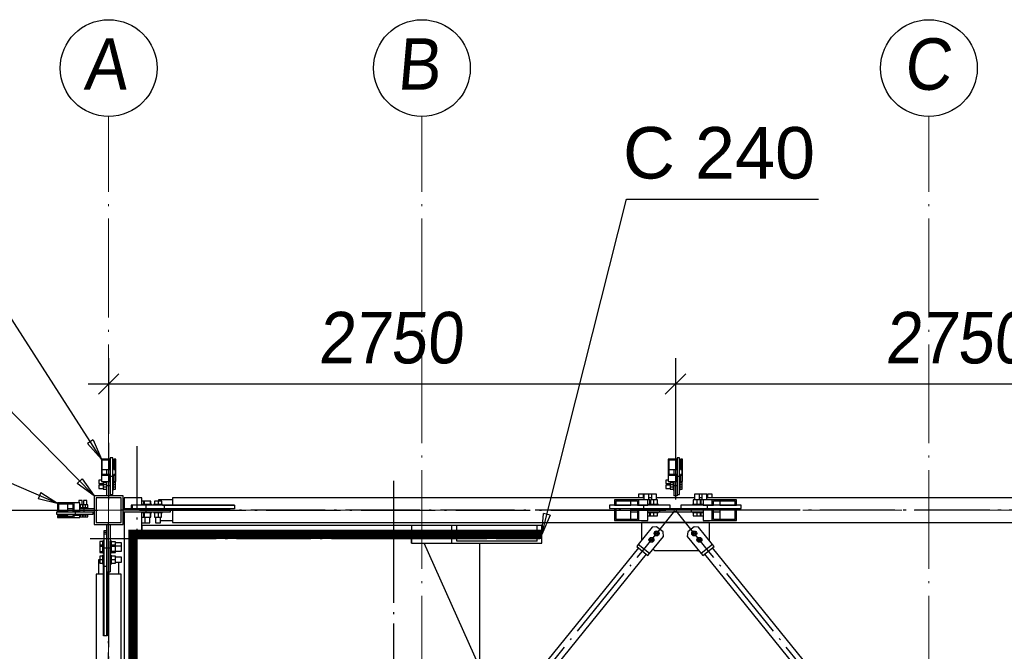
# Paper-space layout 'A0 Advance Steel' of a CAD drawing. Header units: millimetres. Extents: x 228 to 822, y 214 to 634.
# Tile 31 of 76: x 435 to 482, y 447 to 477. Entities that reach past the tile are written whole.
import ezdxf

# ---------------------------------------------------------------- set-up
doc = ezdxf.new("R2010")
doc.units = ezdxf.units.MM
doc.linetypes.add('1 1', pattern=[2, 1, -1])
doc.linetypes.add('ACAD_ISO04W100', pattern=[30, 24, -3, 0, -3])
doc.layers.get('0').update_dxf_attribs({"linetype": 'CONTINUOUS'})
for name, color, linetype in [('AS_Belki', 145, 'CONTINUOUS'), ('AS_Blachy', 30, 'CONTINUOUS'), ('AS_DIM_ON', 7, 'CONTINUOUS'), ('AS_Kraty', 9, 'CONTINUOUS'), ('AS_Schody', 253, 'CONTINUOUS'), ('AS_Sruby', 9, 'CONTINUOUS')]:
    doc.layers.add(name, color=color, linetype=linetype)
doc.styles.add('Arial', font='arial.ttf')
doc.styles.add('ARIAL_1', font='arial.ttf', dxfattribs={"width": 0.9, "oblique": 5})

# ---------------------------------------------------------------- blocks, each defined once
blk = doc.blocks.new('324ewdsczxzxcz')
at = {"linetype": 'ACAD_ISO04W100', "lineweight": 5, "ltscale": 0.2}
for p, q in [((303.229, 244.968, -5394.472), (303.229, 340.131, -5394.472)), ((318.429, 244.968), (318.429, 340.131)), ((343.029, 244.968), (343.029, 340.131)), ((378.311, 321.018, -2695.986), (283.147, 321.018, -2695.986))]:
    blk.add_line(p, q, dxfattribs=at)
for centre in [(303.229, 342.478, -5394.472), (318.429, 342.478), (343.029, 342.478)]:
    blk.add_circle(centre, 2.347)
at = {"char_height": 2.5, "attachment_point": 1, "style": 'ARIAL_1'}
for s, insert in [('A', (302.007, 343.922, -5394.472)), ('B', (317.207, 343.922)), ('C', (341.807, 343.922))]:
    blk.add_mtext_dynamic_manual_height_columns(s, width=4.31573, gutter_width=12.5, heights=[0], dxfattribs=dict(at, insert=insert))

psp = doc.layouts.new('A0 Advance Steel')

# ---------------------------------------------------------------- linework, layer by layer
at = {"color": 0, "linetype": 'ByBlock', "lineweight": -2}
for p, q in [((438.221, 457.072), (437.94, 456.892)), ((438.621, 456.14), (437.94, 456.892)), ((438.221, 457.072), (438.621, 456.14)), ((437.688, 455.189), (437.451, 454.955)), ((438.271, 454.359), (437.451, 454.955)), ((437.688, 455.189), (438.271, 454.359)), ((435.684, 454.519), (435.551, 454.213)), ((435.684, 454.519), (436.535, 453.969)), ((436.535, 453.969), (435.551, 454.213)), ((459.991, 452.484), (460.075, 453.495)), ((460.398, 453.413), (459.991, 452.484)), ((460.398, 453.413), (460.075, 453.495))]:
    psp.add_line(p, q, dxfattribs=at)
at = {"color": 7}
for points in [[(438.621, 456.14), (430.163, 469.311), (415.216, 469.311)], [(459.991, 452.484), (464.101, 468.757), (473.42, 468.757)], [(438.271, 454.359), (428.532, 464.25), (409.7, 464.25)], [(436.535, 453.969), (424.701, 459.081), (409.754, 459.081)]]:
    psp.add_lwpolyline(points, dxfattribs=at)
at = {"linetype": '1 1', "transparency": 33554559, "const_width": 0.45, "elevation": 11509.71}
psp.add_lwpolyline([(459.991, 452.484), (440.154, 452.484), (440.154, 399.833), (477.328, 399.833)], dxfattribs=at)
at = {"elevation": -22636.766}
psp.add_lwpolyline([(476.01, 406.008), (446.684, 406.008), (446.684, 446.059), (456.971, 446.059), (454.281, 452.059)], dxfattribs=at)
at = {"layer": 'AS_Belki', "linetype": 'Continuous', "ltscale": 0.15}
for p, q in [((439.041, 456.14), (438.621, 456.14)), ((438.621, 456.14), (438.621, 455.346)), ((439.041, 456.095), (438.661, 456.095)), ((438.661, 455.391), (438.661, 456.095)), ((439.041, 456.095), (439.041, 456.14)), ((439.041, 455.635), (439.041, 456.095)), ((439.321, 456.14), (439.221, 456.14)), ((439.221, 456.14), (439.221, 456.095)), ((439.281, 456.095), (439.221, 456.095)), ((439.221, 456.095), (439.221, 455.635)), ((439.281, 456.095), (439.281, 455.391)), ((439.321, 455.346), (439.321, 456.14)), ((466.541, 456.14), (466.121, 456.14)), ((466.121, 456.14), (466.121, 455.346)), ((466.541, 456.095), (466.161, 456.095)), ((466.161, 455.391), (466.161, 456.095)), ((466.541, 456.095), (466.541, 456.14)), ((466.541, 455.635), (466.541, 456.095)), ((466.821, 456.14), (466.721, 456.14)), ((466.721, 456.14), (466.721, 456.095)), ((466.781, 456.095), (466.721, 456.095)), ((466.721, 456.095), (466.721, 455.635)), ((466.781, 456.095), (466.781, 455.391)), ((466.821, 455.346), (466.821, 456.14)), ((439.041, 455.346), (438.621, 455.346)), ((438.621, 455.346), (438.621, 455.054)), ((438.661, 455.635), (439.041, 455.635)), ((439.041, 455.391), (438.661, 455.391)), ((439.041, 455.346), (439.041, 455.391)), ((439.041, 455.054), (439.041, 455.346)), ((439.221, 455.635), (439.281, 455.635)), ((439.281, 455.391), (439.221, 455.391)), ((439.221, 455.391), (439.221, 455.346)), ((439.321, 455.346), (439.221, 455.346)), ((439.221, 455.346), (439.221, 455.054)), ((439.321, 455.054), (439.321, 455.346)), ((466.541, 455.346), (466.121, 455.346)), ((466.121, 455.346), (466.121, 455.054)), ((466.161, 455.635), (466.541, 455.635)), ((466.541, 455.391), (466.161, 455.391)), ((466.541, 455.346), (466.541, 455.391)), ((466.541, 455.054), (466.541, 455.346)), ((466.721, 455.635), (466.781, 455.635)), ((466.781, 455.391), (466.721, 455.391)), ((466.721, 455.391), (466.721, 455.346)), ((466.821, 455.346), (466.721, 455.346)), ((466.721, 455.346), (466.721, 455.054)), ((466.821, 455.054), (466.821, 455.346)), ((438.621, 455.054), (439.041, 455.054)), ((439.221, 455.054), (439.321, 455.054)), ((466.121, 455.054), (466.541, 455.054)), ((466.721, 455.054), (466.821, 455.054)), ((439.671, 454.359), (438.271, 454.359)), ((438.271, 454.359), (438.271, 452.959)), ((439.671, 452.959), (439.671, 454.359)), ((437.285, 454.009), (436.49, 454.009)), ((436.49, 454.009), (436.49, 453.589)), ((436.535, 453.969), (437.239, 453.969)), ((436.535, 453.969), (436.535, 453.589)), ((436.995, 453.589), (436.995, 453.969)), ((437.239, 453.969), (437.239, 453.589)), ((437.576, 454.009), (437.285, 454.009)), ((437.285, 454.009), (437.285, 453.589)), ((437.576, 453.589), (437.576, 454.009)), ((439.571, 454.259), (438.371, 454.259)), ((438.371, 454.259), (438.371, 453.059)), ((439.571, 453.059), (439.571, 454.259)), ((442.071, 454.159), (441.385, 454.159)), ((441.385, 454.159), (441.385, 454.089)), ((441.591, 453.909), (442.071, 453.909)), ((464.945, 454.259), (442.071, 454.259)), ((442.071, 454.259), (442.071, 453.909)), ((442.071, 453.909), (445.071, 453.909)), ((442.964, 453.909), (442.964, 453.899)), ((445.071, 453.909), (445.071, 453.899)), ((464.686, 454.159), (463.515, 454.159)), ((463.515, 454.159), (463.515, 453.909)), ((463.515, 453.909), (463.573, 453.909)), ((463.573, 454.109), (464.628, 454.109)), ((463.573, 454.109), (463.573, 453.909)), ((463.573, 453.909), (464.315, 453.909)), ((464.315, 453.909), (464.315, 454.109)), ((464.628, 454.109), (464.628, 453.909)), ((464.628, 453.909), (464.686, 453.909)), ((465.126, 454.159), (464.686, 454.159)), ((464.686, 454.159), (464.686, 453.909)), ((464.686, 453.909), (465.126, 453.909)), ((465.126, 453.909), (465.126, 454.159)), ((465.31, 454.259), (465.182, 454.259)), ((467.395, 454.259), (465.547, 454.259)), ((467.76, 454.259), (467.633, 454.259)), ((468.257, 454.159), (467.817, 454.159)), ((467.817, 454.159), (467.817, 453.909)), ((467.817, 453.909), (468.257, 453.909)), ((490.871, 454.259), (467.998, 454.259)), ((469.429, 454.159), (468.257, 454.159)), ((468.257, 453.909), (468.257, 454.159)), ((468.257, 453.909), (468.316, 453.909)), ((468.316, 454.109), (469.37, 454.109)), ((468.316, 453.909), (468.316, 454.109)), ((468.628, 454.109), (468.628, 453.909)), ((468.628, 453.909), (469.37, 453.909)), ((469.37, 453.909), (469.37, 454.109)), ((469.37, 453.909), (469.429, 453.909)), ((469.429, 453.909), (469.429, 454.159)), ((436.49, 453.589), (436.535, 453.589)), ((436.535, 453.409), (436.49, 453.409)), ((436.49, 453.409), (436.49, 453.309)), ((436.535, 453.589), (436.995, 453.589)), ((436.995, 453.409), (436.535, 453.409)), ((436.535, 453.409), (436.535, 453.349)), ((436.995, 453.349), (436.995, 453.409)), ((437.239, 453.589), (437.285, 453.589)), ((437.285, 453.409), (437.239, 453.409)), ((437.239, 453.409), (437.239, 453.349)), ((437.285, 453.589), (437.576, 453.589)), ((437.576, 453.409), (437.285, 453.409)), ((437.285, 453.409), (437.285, 453.309)), ((437.576, 453.309), (437.576, 453.409)), ((442.071, 453.729), (441.971, 453.729)), ((445.071, 453.729), (442.071, 453.729)), ((442.071, 453.729), (442.071, 453.059)), ((442.964, 453.739), (442.964, 453.729)), ((445.071, 453.739), (445.071, 453.729)), ((463.573, 453.729), (463.515, 453.729)), ((463.515, 453.729), (463.515, 453.159)), ((464.315, 453.729), (463.573, 453.729)), ((463.573, 453.729), (463.573, 453.209)), ((464.315, 453.209), (464.315, 453.729)), ((464.686, 453.729), (464.628, 453.729)), ((464.628, 453.729), (464.628, 453.209)), ((465.126, 453.729), (464.686, 453.729)), ((464.686, 453.729), (464.686, 453.159)), ((465.126, 453.159), (465.126, 453.729)), ((468.257, 453.729), (467.817, 453.729)), ((467.817, 453.729), (467.817, 453.159)), ((468.316, 453.729), (468.257, 453.729)), ((468.257, 453.159), (468.257, 453.729)), ((468.316, 453.209), (468.316, 453.729)), ((469.37, 453.729), (468.628, 453.729)), ((468.628, 453.729), (468.628, 453.209)), ((469.429, 453.729), (469.37, 453.729)), ((469.37, 453.209), (469.37, 453.729)), ((469.429, 453.159), (469.429, 453.729)), ((436.49, 453.309), (437.285, 453.309)), ((437.239, 453.349), (436.535, 453.349)), ((437.285, 453.309), (437.576, 453.309)), ((438.271, 452.959), (439.671, 452.959)), ((438.371, 453.059), (439.571, 453.059)), ((441.491, 453.159), (442.071, 453.159)), ((442.071, 453.059), (490.871, 453.059)), ((463.515, 453.159), (464.686, 453.159)), ((464.628, 453.209), (463.573, 453.209)), ((464.686, 453.159), (465.126, 453.159)), ((467.817, 453.159), (468.257, 453.159)), ((468.257, 453.159), (469.429, 453.159)), ((469.37, 453.209), (468.316, 453.209)), ((464.673, 451.834), (456.971, 442.317)), ((456.971, 441.522), (465.061, 451.52)), ((467.881, 451.52), (476.815, 440.479)), ((477.204, 440.793), (468.269, 451.834)), ((438.541, 451.246), (438.471, 451.246)), ((438.471, 451.246), (438.471, 450.559)), ((438.721, 450.559), (438.721, 451.039)), ((439.471, 450.559), (439.471, 451.139)), ((438.721, 450.559), (438.371, 450.559)), ((438.371, 450.559), (438.371, 401.759)), ((438.721, 447.559), (438.721, 450.559)), ((438.901, 450.659), (438.901, 450.559)), ((439.571, 450.559), (438.901, 450.559)), ((438.901, 450.559), (438.901, 447.559)), ((439.571, 427.685), (439.571, 450.559)), ((438.731, 449.666), (438.721, 449.666)), ((438.901, 449.666), (438.891, 449.666)), ((438.731, 447.559), (438.721, 447.559)), ((438.901, 447.559), (438.891, 447.559))]:
    psp.add_line(p, q, dxfattribs=at)
at = {"layer": 'AS_Belki', "color": 10, "linetype": 'ACAD_ISO04W100', "ltscale": 0.15}
for points in [[(438.971, 456.925), (438.971, 455.743), (438.971, 455.362), (438.971, 454.18)], [(466.471, 456.925), (466.471, 455.743), (466.471, 455.362), (466.471, 454.18)], [(435.705, 453.659), (436.887, 453.659), (437.268, 453.659), (438.451, 453.659)], [(438.971, 453.659), (438.971, 453.659), (438.971, 453.659), (438.971, 453.659)], [(493.371, 453.659), (490.871, 453.659), (442.071, 453.659), (439.571, 453.659)], [(440.476, 453.659), (442.02, 453.659), (464.37, 453.659), (465.915, 453.659)], [(454.36, 438.692), (455.932, 440.636), (464.867, 451.677), (466.44, 453.62)], [(462.798, 453.659), (464.101, 453.659), (464.699, 453.659), (466.002, 453.659)], [(478.582, 438.692), (477.01, 440.636), (468.075, 451.677), (466.502, 453.62)], [(470.147, 453.659), (468.843, 453.659), (468.244, 453.659), (466.94, 453.659)], [(492.466, 453.659), (490.922, 453.659), (468.572, 453.659), (467.027, 453.659)], [(438.971, 399.259), (438.971, 401.759), (438.971, 450.559), (438.971, 453.059)], [(438.971, 452.154), (438.971, 450.61), (438.971, 428.26), (438.971, 426.715)]]:
    psp.add_lwpolyline(points, dxfattribs=at)
at = {"layer": 'AS_Blachy', "linetype": 'Continuous', "ltscale": 0.15}
for p, q in [((439.051, 455.839), (439.041, 455.839)), ((439.171, 456.197), (439.051, 456.197)), ((439.051, 456.197), (439.051, 455.289)), ((439.171, 455.289), (439.171, 456.197)), ((466.551, 455.839), (466.541, 455.839)), ((466.671, 456.197), (466.551, 456.197)), ((466.551, 456.197), (466.551, 455.289)), ((466.671, 455.289), (466.671, 456.197)), ((438.891, 455.391), (438.891, 455.635)), ((439.171, 455.289), (439.051, 455.289)), ((439.051, 455.289), (439.051, 454.91)), ((439.171, 455.005), (439.171, 455.289)), ((466.391, 455.635), (466.391, 455.391)), ((466.671, 455.289), (466.551, 455.289)), ((466.551, 455.289), (466.551, 454.91)), ((466.671, 455.005), (466.671, 455.289)), ((438.891, 454.85), (438.891, 455.054)), ((438.891, 454.85), (439.051, 454.85)), ((438.891, 454.359), (438.891, 454.85)), ((439.051, 454.91), (439.051, 454.85)), ((439.051, 454.85), (439.051, 454.359)), ((439.171, 454.418), (439.171, 455.005)), ((466.391, 455.054), (466.391, 454.85)), ((466.391, 454.85), (466.551, 454.85)), ((466.391, 454.85), (466.391, 454.359)), ((466.551, 454.91), (466.551, 454.85)), ((466.551, 454.85), (466.551, 454.359)), ((466.671, 454.418), (466.671, 455.005)), ((439.051, 454.418), (439.171, 454.418)), ((466.551, 454.359), (466.391, 454.359)), ((466.551, 454.418), (466.671, 454.418)), ((440.122, 453.899), (440.061, 453.899)), ((440.061, 453.899), (440.061, 453.739)), ((440.662, 453.899), (440.122, 453.899)), ((440.122, 453.739), (440.122, 453.899)), ((440.801, 453.899), (440.798, 453.899)), ((440.798, 453.739), (440.798, 453.899)), ((441.686, 453.899), (441.027, 453.899)), ((445.071, 453.899), (441.686, 453.899)), ((441.686, 453.739), (441.686, 453.899)), ((445.071, 453.899), (445.071, 453.739)), ((464.921, 453.899), (463.28, 453.899)), ((463.28, 453.899), (463.28, 453.739)), ((466.208, 453.899), (464.921, 453.899)), ((464.921, 453.899), (464.921, 453.739)), ((466.208, 453.739), (466.208, 453.899)), ((468.023, 453.899), (466.734, 453.899)), ((466.734, 453.899), (466.734, 453.739)), ((469.663, 453.899), (468.023, 453.899)), ((468.023, 453.739), (468.023, 453.899)), ((469.663, 453.739), (469.663, 453.899)), ((436.433, 453.579), (437.341, 453.579)), ((436.433, 453.579), (436.433, 453.459)), ((436.433, 453.459), (437.341, 453.459)), ((436.791, 453.589), (436.791, 453.579)), ((436.995, 453.739), (437.239, 453.739)), ((437.341, 453.579), (437.72, 453.579)), ((437.341, 453.579), (437.341, 453.459)), ((437.341, 453.459), (438.212, 453.459)), ((437.576, 453.739), (437.78, 453.739)), ((437.72, 453.579), (437.78, 453.579)), ((437.78, 453.739), (438.271, 453.739)), ((437.78, 453.579), (437.78, 453.739)), ((437.78, 453.579), (437.862, 453.579)), ((437.862, 453.579), (438.271, 453.579)), ((438.212, 453.459), (438.212, 453.579)), ((439.671, 453.739), (440.122, 453.739)), ((439.671, 453.579), (440.671, 453.579)), ((440.122, 453.739), (440.798, 453.739)), ((440.798, 453.739), (441.971, 453.739)), ((440.798, 453.579), (440.798, 453.739)), ((440.825, 453.579), (441.971, 453.579)), ((441.971, 453.739), (445.071, 453.739)), ((441.971, 453.579), (441.971, 453.739)), ((463.28, 453.739), (464.921, 453.739)), ((463.771, 453.739), (463.771, 453.729)), ((464.315, 453.579), (464.628, 453.579)), ((464.921, 453.739), (465.094, 453.739)), ((465.094, 453.739), (465.348, 453.739)), ((465.126, 453.579), (465.459, 453.579)), ((465.348, 453.739), (465.707, 453.739)), ((465.459, 453.579), (465.707, 453.579)), ((465.707, 453.739), (467.236, 453.739)), ((465.707, 453.579), (465.707, 453.739)), ((465.707, 453.579), (467.236, 453.579)), ((467.236, 453.739), (467.595, 453.739)), ((467.236, 453.739), (467.236, 453.579)), ((467.236, 453.579), (467.817, 453.579)), ((467.595, 453.739), (468.023, 453.739)), ((468.023, 453.739), (469.663, 453.739)), ((468.316, 453.579), (468.628, 453.579)), ((469.171, 453.729), (469.171, 453.739)), ((438.891, 451.832), (438.891, 452.959)), ((439.051, 452.959), (439.051, 450.659)), ((468.121, 453.058), (464.821, 453.058)), ((464.821, 453.058), (464.821, 452.208)), ((468.121, 452.208), (468.121, 453.058)), ((438.891, 452.659), (438.731, 452.659)), ((438.731, 452.659), (438.731, 452.569)), ((438.891, 452.569), (438.731, 452.569)), ((438.731, 452.569), (438.731, 452.508)), ((438.731, 452.508), (438.891, 452.508)), ((438.731, 452.508), (438.731, 451.97)), ((465.35, 452.83), (464.67, 451.99)), ((465.561, 452.852), (465.35, 452.83)), ((465.872, 452.601), (465.561, 452.852)), ((465.894, 452.39), (465.872, 452.601)), ((467.07, 452.601), (467.048, 452.39)), ((467.381, 452.852), (467.07, 452.601)), ((467.592, 452.83), (467.381, 452.852)), ((468.272, 451.99), (467.592, 452.83)), ((438.731, 451.969), (438.731, 451.832)), ((464.67, 451.99), (464.595, 451.897)), ((465.214, 451.55), (464.67, 451.99)), ((464.821, 452.208), (464.836, 452.196)), ((465.214, 451.55), (465.894, 452.39)), ((467.048, 452.39), (467.728, 451.55)), ((468.272, 451.99), (467.728, 451.55)), ((468.107, 452.194), (468.121, 452.208)), ((468.347, 451.897), (468.272, 451.99)), ((438.731, 451.832), (438.891, 451.832)), ((438.731, 451.604), (438.731, 450.944)), ((438.891, 450.944), (438.891, 451.832)), ((438.891, 451.832), (439.051, 451.832)), ((464.595, 451.897), (465.139, 451.457)), ((465.139, 451.457), (465.214, 451.55)), ((465.391, 451.769), (465.471, 451.708)), ((465.471, 451.708), (467.571, 451.708)), ((467.571, 451.708), (467.588, 451.723)), ((467.728, 451.55), (467.803, 451.457)), ((467.803, 451.457), (468.347, 451.897)), ((438.731, 450.944), (438.731, 447.559)), ((438.731, 450.944), (438.891, 450.944)), ((438.891, 450.659), (438.891, 450.944)), ((438.891, 447.559), (438.891, 450.659)), ((438.891, 450.659), (439.051, 450.659)), ((438.891, 447.559), (438.731, 447.559))]:
    psp.add_line(p, q, dxfattribs=at)
at = {"layer": 'AS_DIM_ON', "color": 8}
for p, q in [((438.971, 461.034), (438.971, 457.362)), ((466.471, 461.034), (466.471, 455.659)), ((437.971, 459.784), (466.471, 459.784)), ((466.471, 459.784), (494.971, 459.784)), ((423.971, 453.659), (436.971, 453.659))]:
    psp.add_line(p, q, dxfattribs=at)
at = {"layer": 'AS_DIM_ON', "color": 8, "linetype": 'ByBlock', "lineweight": -2}
for p, q in [((439.471, 460.284), (438.471, 459.284)), ((465.971, 459.284), (466.971, 460.284)), ((466.971, 460.284), (465.971, 459.284))]:
    psp.add_line(p, q, dxfattribs=at)
at = {"layer": 'AS_Kraty', "linetype": 'Continuous', "ltscale": 0.15}
for p, q in [((453.663, 452.459), (440.171, 452.459)), ((440.171, 452.459), (440.171, 439.959)), ((453.663, 452.44), (453.663, 452.459)), ((453.663, 452.059), (453.663, 452.44)), ((453.663, 452.059), (454.281, 452.059)), ((456.971, 452.059), (456.971, 440.059))]:
    psp.add_line(p, q, dxfattribs=at)
at = {"layer": 'AS_Schody', "linetype": 'Continuous', "ltscale": 0.15}
for p, q in [((440.579, 454.259), (439.729, 454.259)), ((439.729, 454.259), (439.729, 453.739)), ((440.579, 453.899), (440.579, 454.259)), ((439.729, 453.579), (439.729, 439.959)), ((440.579, 452.459), (440.579, 453.579)), ((453.663, 452.909), (440.581, 452.909)), ((440.581, 452.909), (440.581, 452.459)), ((455.624, 452.909), (453.663, 452.909)), ((453.663, 452.909), (453.663, 452.059)), ((455.86, 452.909), (455.624, 452.909)), ((455.624, 452.059), (455.624, 452.909)), ((459.755, 452.909), (455.86, 452.909)), ((455.86, 452.154), (455.86, 452.909)), ((459.991, 452.909), (459.755, 452.909)), ((459.755, 452.154), (459.755, 452.909)), ((459.991, 452.059), (459.991, 452.909)), ((453.429, 452.589), (452.579, 452.589)), ((452.579, 452.589), (452.579, 452.459)), ((453.429, 452.459), (453.429, 452.589)), ((454.281, 452.059), (455.624, 452.059)), ((455.624, 452.059), (459.991, 452.059)), ((459.755, 452.154), (455.86, 452.154))]:
    psp.add_line(p, q, dxfattribs=at)
at = {"layer": 'AS_Schody', "color": 10, "linetype": 'ACAD_ISO04W100', "ltscale": 0.15}
for points in [[(440.356, 437.459), (440.356, 439.959), (440.356, 454.259), (440.356, 456.759)], [(452.802, 437.459), (452.802, 439.959), (452.802, 452.589), (452.802, 455.089)], [(438.081, 452.282), (440.581, 452.282), (454.381, 452.282), (456.881, 452.282)], [(451.633, 452.282), (453.722, 452.282), (457.808, 452.282), (459.896, 452.282)]]:
    psp.add_lwpolyline(points, dxfattribs=at)
at = {"layer": 'AS_Sruby', "linetype": 'Continuous', "ltscale": 0.15}
for p, q in [((438.621, 455.111), (438.501, 455.111)), ((438.501, 455.111), (438.501, 455.108)), ((438.501, 455.108), (438.501, 455.093)), ((438.501, 455.093), (438.501, 455.069)), ((438.501, 455.069), (438.501, 455.039)), ((438.501, 455.039), (438.501, 455.008)), ((438.501, 455.008), (438.501, 454.98)), ((438.501, 454.98), (438.501, 454.96)), ((438.501, 454.96), (438.501, 454.951)), ((438.501, 454.951), (438.713, 454.951)), ((438.713, 454.874), (438.501, 454.874)), ((438.501, 454.874), (438.501, 454.871)), ((438.501, 454.871), (438.501, 454.856)), ((438.501, 454.856), (438.501, 454.832)), ((438.501, 454.832), (438.501, 454.802)), ((438.713, 455.054), (438.713, 455.027)), ((438.713, 455.027), (438.861, 455.027)), ((438.713, 455.027), (438.713, 454.913)), ((438.713, 454.913), (438.861, 454.913)), ((438.861, 454.912), (438.713, 454.912)), ((438.713, 454.912), (438.713, 454.908)), ((438.713, 454.908), (438.861, 454.908)), ((438.713, 454.908), (438.713, 454.79)), ((438.861, 455.054), (438.861, 455.046)), ((438.861, 455.046), (438.861, 455.017)), ((438.861, 455.017), (438.861, 454.988)), ((438.861, 454.988), (438.861, 454.96)), ((438.861, 454.96), (438.861, 454.936)), ((438.861, 454.936), (438.861, 454.915)), ((438.861, 454.915), (438.861, 454.899)), ((438.861, 454.899), (438.861, 454.887)), ((438.861, 454.887), (438.861, 454.882)), ((438.861, 454.882), (438.891, 454.882)), ((438.861, 454.882), (438.861, 454.865)), ((438.861, 454.865), (438.861, 454.838)), ((438.861, 454.838), (438.861, 454.809)), ((438.861, 454.809), (438.861, 454.78)), ((439.201, 455.18), (439.171, 455.18)), ((439.171, 454.882), (439.201, 454.882)), ((439.201, 455.175), (439.201, 455.18)), ((439.201, 455.163), (439.201, 455.175)), ((439.201, 455.147), (439.201, 455.163)), ((439.221, 455.149), (439.201, 455.149)), ((439.201, 455.126), (439.201, 455.147)), ((439.201, 455.145), (439.221, 455.145)), ((439.201, 455.102), (439.201, 455.126)), ((439.201, 455.075), (439.201, 455.102)), ((439.201, 455.046), (439.201, 455.075)), ((439.201, 455.017), (439.201, 455.046)), ((439.201, 455.027), (439.301, 455.027)), ((439.201, 454.988), (439.201, 455.017)), ((439.201, 454.96), (439.201, 454.988)), ((439.201, 454.936), (439.201, 454.96)), ((439.201, 454.915), (439.201, 454.936)), ((439.201, 454.899), (439.201, 454.915)), ((439.201, 454.913), (439.301, 454.913)), ((439.301, 454.912), (439.201, 454.912)), ((439.201, 454.908), (439.301, 454.908)), ((439.201, 454.887), (439.201, 454.899)), ((439.201, 454.882), (439.201, 454.887)), ((439.201, 454.865), (439.201, 454.882)), ((439.201, 454.838), (439.201, 454.865)), ((439.201, 454.809), (439.201, 454.838)), ((439.201, 454.78), (439.201, 454.809)), ((439.301, 455.027), (439.301, 455.054)), ((439.301, 454.913), (439.301, 455.027)), ((439.301, 454.908), (439.301, 454.912)), ((439.301, 454.79), (439.301, 454.908)), ((466.121, 455.111), (466.001, 455.111)), ((466.001, 455.111), (466.001, 455.108)), ((466.001, 455.108), (466.001, 455.093)), ((466.001, 455.093), (466.001, 455.069)), ((466.001, 455.069), (466.001, 455.039)), ((466.001, 455.039), (466.001, 455.008)), ((466.001, 455.008), (466.001, 454.98)), ((466.001, 454.98), (466.001, 454.96)), ((466.001, 454.96), (466.001, 454.951)), ((466.001, 454.951), (466.213, 454.951)), ((466.213, 454.874), (466.001, 454.874)), ((466.001, 454.874), (466.001, 454.871)), ((466.001, 454.871), (466.001, 454.856)), ((466.001, 454.856), (466.001, 454.832)), ((466.001, 454.832), (466.001, 454.802)), ((466.213, 455.054), (466.213, 455.027)), ((466.213, 455.027), (466.361, 455.027)), ((466.213, 455.027), (466.213, 454.913)), ((466.213, 454.913), (466.361, 454.913)), ((466.361, 454.912), (466.213, 454.912)), ((466.213, 454.912), (466.213, 454.908)), ((466.213, 454.908), (466.361, 454.908)), ((466.213, 454.908), (466.213, 454.79)), ((466.361, 455.054), (466.361, 455.046)), ((466.361, 455.046), (466.361, 455.017)), ((466.361, 455.017), (466.361, 454.988)), ((466.361, 454.988), (466.361, 454.96)), ((466.361, 454.96), (466.361, 454.936)), ((466.361, 454.936), (466.361, 454.915)), ((466.361, 454.915), (466.361, 454.899)), ((466.361, 454.899), (466.361, 454.887)), ((466.361, 454.887), (466.361, 454.882)), ((466.361, 454.882), (466.391, 454.882)), ((466.361, 454.882), (466.361, 454.865)), ((466.361, 454.865), (466.361, 454.838)), ((466.361, 454.838), (466.361, 454.809)), ((466.361, 454.809), (466.361, 454.78)), ((466.701, 455.18), (466.671, 455.18)), ((466.671, 454.882), (466.701, 454.882)), ((466.701, 455.175), (466.701, 455.18)), ((466.701, 455.163), (466.701, 455.175)), ((466.701, 455.147), (466.701, 455.163)), ((466.721, 455.149), (466.701, 455.149)), ((466.701, 455.126), (466.701, 455.147)), ((466.701, 455.145), (466.721, 455.145)), ((466.701, 455.102), (466.701, 455.126)), ((466.701, 455.075), (466.701, 455.102)), ((466.701, 455.046), (466.701, 455.075)), ((466.701, 455.017), (466.701, 455.046)), ((466.701, 455.027), (466.801, 455.027)), ((466.701, 454.988), (466.701, 455.017)), ((466.701, 454.96), (466.701, 454.988)), ((466.701, 454.936), (466.701, 454.96)), ((466.701, 454.915), (466.701, 454.936)), ((466.701, 454.899), (466.701, 454.915)), ((466.701, 454.913), (466.801, 454.913)), ((466.801, 454.912), (466.701, 454.912)), ((466.701, 454.908), (466.801, 454.908)), ((466.701, 454.887), (466.701, 454.899)), ((466.701, 454.882), (466.701, 454.887)), ((466.701, 454.865), (466.701, 454.882)), ((466.701, 454.838), (466.701, 454.865)), ((466.701, 454.809), (466.701, 454.838)), ((466.701, 454.78), (466.701, 454.809)), ((466.801, 455.027), (466.801, 455.054)), ((466.801, 454.913), (466.801, 455.027)), ((466.801, 454.908), (466.801, 454.912)), ((466.801, 454.79), (466.801, 454.908)), ((438.501, 454.802), (438.501, 454.771)), ((438.501, 454.771), (438.501, 454.744)), ((438.501, 454.744), (438.501, 454.724)), ((438.501, 454.724), (438.501, 454.715)), ((438.501, 454.715), (438.713, 454.715)), ((438.713, 454.79), (438.861, 454.79)), ((438.713, 454.79), (438.713, 454.677)), ((438.713, 454.677), (438.861, 454.677)), ((438.861, 454.78), (438.861, 454.751)), ((438.861, 454.751), (438.861, 454.724)), ((438.861, 454.724), (438.861, 454.699)), ((438.861, 454.699), (438.861, 454.679)), ((438.861, 454.679), (438.861, 454.662)), ((438.861, 454.662), (438.861, 454.651)), ((438.861, 454.651), (438.861, 454.645)), ((438.861, 454.645), (438.891, 454.645)), ((439.171, 454.645), (439.201, 454.645)), ((439.201, 454.79), (439.301, 454.79)), ((439.201, 454.751), (439.201, 454.78)), ((439.201, 454.724), (439.201, 454.751)), ((439.201, 454.699), (439.201, 454.724)), ((439.201, 454.679), (439.201, 454.699)), ((439.201, 454.662), (439.201, 454.679)), ((439.201, 454.677), (439.301, 454.677)), ((439.201, 454.651), (439.201, 454.662)), ((439.201, 454.645), (439.201, 454.651)), ((439.301, 454.677), (439.301, 454.79)), ((464.687, 454.439), (464.684, 454.439)), ((464.684, 454.439), (464.684, 454.259)), ((464.709, 454.439), (464.687, 454.439)), ((464.744, 454.439), (464.709, 454.439)), ((464.789, 454.439), (464.744, 454.439)), ((464.835, 454.439), (464.789, 454.439)), ((464.877, 454.439), (464.835, 454.439)), ((464.907, 454.439), (464.877, 454.439)), ((464.922, 454.439), (464.907, 454.439)), ((464.922, 454.259), (464.922, 454.439)), ((464.947, 454.439), (464.945, 454.439)), ((464.945, 454.439), (464.945, 454.159)), ((464.967, 454.439), (464.947, 454.439)), ((465.001, 454.439), (464.967, 454.439)), ((465.045, 454.439), (465.001, 454.439)), ((465.092, 454.439), (465.045, 454.439)), ((465.134, 454.439), (465.092, 454.439)), ((465.166, 454.439), (465.134, 454.439)), ((465.182, 454.439), (465.166, 454.439)), ((465.221, 454.439), (465.182, 454.439)), ((465.182, 454.154), (465.182, 454.439)), ((465.268, 454.439), (465.221, 454.439)), ((465.31, 454.439), (465.268, 454.439)), ((465.31, 454.439), (465.31, 454.439)), ((465.312, 454.439), (465.31, 454.439)), ((465.31, 454.439), (465.31, 454.154)), ((465.332, 454.439), (465.312, 454.439)), ((465.366, 454.439), (465.332, 454.439)), ((465.41, 454.439), (465.366, 454.439)), ((465.457, 454.439), (465.41, 454.439)), ((465.499, 454.439), (465.457, 454.439)), ((465.531, 454.439), (465.499, 454.439)), ((465.547, 454.439), (465.531, 454.439)), ((465.547, 454.154), (465.547, 454.439)), ((466.001, 454.802), (466.001, 454.771)), ((466.001, 454.771), (466.001, 454.744)), ((466.001, 454.744), (466.001, 454.724)), ((466.001, 454.724), (466.001, 454.715)), ((466.001, 454.715), (466.213, 454.715)), ((466.213, 454.79), (466.361, 454.79)), ((466.213, 454.79), (466.213, 454.677)), ((466.213, 454.677), (466.361, 454.677)), ((466.361, 454.78), (466.361, 454.751)), ((466.361, 454.751), (466.361, 454.724)), ((466.361, 454.724), (466.361, 454.699)), ((466.361, 454.699), (466.361, 454.679)), ((466.361, 454.679), (466.361, 454.662)), ((466.361, 454.662), (466.361, 454.651)), ((466.361, 454.651), (466.361, 454.645)), ((466.361, 454.645), (466.391, 454.645)), ((466.671, 454.645), (466.701, 454.645)), ((466.701, 454.79), (466.801, 454.79)), ((466.701, 454.751), (466.701, 454.78)), ((466.701, 454.724), (466.701, 454.751)), ((466.701, 454.699), (466.701, 454.724)), ((466.701, 454.679), (466.701, 454.699)), ((466.701, 454.662), (466.701, 454.679)), ((466.701, 454.677), (466.801, 454.677)), ((466.701, 454.651), (466.701, 454.662)), ((466.701, 454.645), (466.701, 454.651)), ((466.801, 454.677), (466.801, 454.79)), ((467.412, 454.439), (467.395, 454.439)), ((467.395, 454.439), (467.395, 454.154)), ((467.443, 454.439), (467.412, 454.439)), ((467.486, 454.439), (467.443, 454.439)), ((467.533, 454.439), (467.486, 454.439)), ((467.577, 454.439), (467.533, 454.439)), ((467.611, 454.439), (467.577, 454.439)), ((467.631, 454.439), (467.611, 454.439)), ((467.633, 454.439), (467.631, 454.439)), ((467.674, 454.439), (467.633, 454.439)), ((467.633, 454.154), (467.633, 454.439)), ((467.721, 454.439), (467.674, 454.439)), ((467.76, 454.439), (467.721, 454.439)), ((467.777, 454.439), (467.76, 454.439)), ((467.76, 454.439), (467.76, 454.154)), ((467.808, 454.439), (467.777, 454.439)), ((467.851, 454.439), (467.808, 454.439)), ((467.898, 454.439), (467.851, 454.439)), ((467.942, 454.439), (467.898, 454.439)), ((467.976, 454.439), (467.942, 454.439)), ((467.996, 454.439), (467.976, 454.439)), ((467.998, 454.439), (467.996, 454.439)), ((467.998, 454.159), (467.998, 454.439)), ((468.035, 454.439), (468.02, 454.439)), ((468.02, 454.439), (468.02, 454.259)), ((468.065, 454.439), (468.035, 454.439)), ((468.107, 454.439), (468.065, 454.439)), ((468.153, 454.439), (468.107, 454.439)), ((468.198, 454.439), (468.153, 454.439)), ((468.233, 454.439), (468.198, 454.439)), ((468.255, 454.439), (468.233, 454.439)), ((468.258, 454.439), (468.255, 454.439)), ((468.258, 454.259), (468.258, 454.439)), ((437.523, 454.129), (437.52, 454.129)), ((437.52, 454.129), (437.52, 454.009)), ((437.537, 454.129), (437.523, 454.129)), ((437.561, 454.129), (437.537, 454.129)), ((437.591, 454.129), (437.561, 454.129)), ((437.603, 453.917), (437.576, 453.917)), ((437.622, 454.129), (437.591, 454.129)), ((437.717, 453.917), (437.603, 453.917)), ((437.603, 453.769), (437.603, 453.917)), ((437.65, 454.129), (437.622, 454.129)), ((437.67, 454.129), (437.65, 454.129)), ((437.679, 454.129), (437.67, 454.129)), ((437.679, 453.917), (437.679, 454.129)), ((437.717, 453.769), (437.717, 453.917)), ((437.722, 453.917), (437.718, 453.917)), ((437.718, 453.917), (437.718, 453.769)), ((437.84, 453.917), (437.722, 453.917)), ((437.722, 453.769), (437.722, 453.917)), ((437.759, 454.129), (437.756, 454.129)), ((437.756, 454.129), (437.756, 453.917)), ((437.774, 454.129), (437.759, 454.129)), ((437.798, 454.129), (437.774, 454.129)), ((437.828, 454.129), (437.798, 454.129)), ((437.859, 454.129), (437.828, 454.129)), ((437.954, 453.917), (437.84, 453.917)), ((437.84, 453.769), (437.84, 453.917)), ((437.886, 454.129), (437.859, 454.129)), ((437.906, 454.129), (437.886, 454.129)), ((437.915, 454.129), (437.906, 454.129)), ((437.915, 453.917), (437.915, 454.129)), ((437.954, 453.769), (437.954, 453.917)), ((440.587, 453.939), (440.578, 453.939)), ((440.665, 454.089), (440.579, 454.089)), ((440.624, 453.939), (440.587, 453.939)), ((440.631, 453.939), (440.624, 453.939)), ((440.624, 453.939), (440.624, 453.899)), ((440.647, 453.939), (440.631, 453.939)), ((440.66, 453.939), (440.647, 453.939)), ((440.714, 453.939), (440.66, 453.939)), ((440.66, 453.899), (440.66, 453.939)), ((440.798, 453.899), (440.662, 453.899)), ((440.714, 454.089), (440.665, 454.089)), ((440.665, 454.089), (440.665, 453.939)), ((440.988, 454.089), (440.714, 454.089)), ((440.714, 453.939), (440.714, 454.089)), ((440.988, 453.939), (440.714, 453.939)), ((441.027, 453.899), (440.801, 453.899)), ((441.01, 454.089), (440.988, 454.089)), ((440.988, 454.089), (440.988, 453.939)), ((441.027, 453.939), (440.988, 453.939)), ((441.023, 454.089), (441.01, 454.089)), ((441.01, 453.939), (441.01, 454.089)), ((441.023, 453.939), (441.023, 454.089)), ((441.035, 453.939), (441.027, 453.939)), ((441.027, 453.939), (441.027, 453.899)), ((441.052, 453.939), (441.035, 453.939)), ((441.062, 453.939), (441.052, 453.939)), ((441.063, 453.939), (441.062, 453.939)), ((441.063, 453.899), (441.063, 453.939)), ((441.155, 453.939), (441.151, 453.939)), ((441.151, 453.939), (441.151, 453.899)), ((441.168, 453.939), (441.155, 453.939)), ((441.188, 453.939), (441.168, 453.939)), ((441.215, 453.939), (441.188, 453.939)), ((441.371, 454.089), (441.198, 454.089)), ((441.198, 454.089), (441.198, 453.939)), ((441.249, 453.939), (441.215, 453.939)), ((441.287, 453.939), (441.249, 453.939)), ((441.328, 453.939), (441.287, 453.939)), ((441.371, 453.939), (441.328, 453.939)), ((441.544, 454.089), (441.371, 454.089)), ((441.371, 454.089), (441.371, 453.939)), ((441.414, 453.939), (441.371, 453.939)), ((441.455, 453.939), (441.414, 453.939)), ((441.493, 453.939), (441.455, 453.939)), ((441.527, 453.939), (441.493, 453.939)), ((441.554, 453.939), (441.527, 453.939)), ((441.544, 453.939), (441.544, 454.089)), ((441.574, 453.939), (441.554, 453.939)), ((441.587, 453.939), (441.574, 453.939)), ((441.591, 453.939), (441.587, 453.939)), ((441.591, 453.899), (441.591, 453.939)), ((464.844, 453.909), (464.844, 453.899)), ((465.232, 454.154), (465.126, 454.154)), ((465.156, 453.939), (465.126, 453.939)), ((465.193, 453.939), (465.156, 453.939)), ((465.225, 453.939), (465.193, 453.939)), ((465.251, 453.939), (465.225, 453.939)), ((465.237, 454.154), (465.232, 454.154)), ((465.232, 453.939), (465.232, 454.154)), ((465.237, 453.939), (465.237, 454.154)), ((465.27, 453.939), (465.251, 453.939)), ((465.424, 454.154), (465.255, 454.154)), ((465.255, 454.154), (465.255, 453.939)), ((465.281, 453.939), (465.27, 453.939)), ((465.284, 453.939), (465.281, 453.939)), ((465.314, 453.939), (465.284, 453.939)), ((465.284, 453.899), (465.284, 453.939)), ((465.353, 453.939), (465.314, 453.939)), ((465.394, 453.939), (465.353, 453.939)), ((465.438, 453.939), (465.394, 453.939)), ((465.597, 454.154), (465.424, 454.154)), ((465.424, 453.939), (465.424, 454.154)), ((465.48, 453.939), (465.438, 453.939)), ((465.521, 453.939), (465.48, 453.939)), ((465.558, 453.939), (465.521, 453.939)), ((465.59, 453.939), (465.558, 453.939)), ((465.616, 453.939), (465.59, 453.939)), ((465.602, 454.154), (465.597, 454.154)), ((465.597, 453.939), (465.597, 454.154)), ((465.602, 453.939), (465.602, 454.154)), ((465.635, 453.939), (465.616, 453.939)), ((465.646, 453.939), (465.635, 453.939)), ((465.648, 453.939), (465.646, 453.939)), ((465.648, 453.899), (465.648, 453.939)), ((467.297, 453.939), (467.294, 453.939)), ((467.294, 453.939), (467.294, 453.899)), ((467.307, 453.939), (467.297, 453.939)), ((467.326, 453.939), (467.307, 453.939)), ((467.352, 453.939), (467.326, 453.939)), ((467.345, 454.154), (467.34, 454.154)), ((467.34, 454.154), (467.34, 453.939)), ((467.519, 454.154), (467.345, 454.154)), ((467.345, 453.939), (467.345, 454.154)), ((467.384, 453.939), (467.352, 453.939)), ((467.422, 453.939), (467.384, 453.939)), ((467.462, 453.939), (467.422, 453.939)), ((467.505, 453.939), (467.462, 453.939)), ((467.548, 453.939), (467.505, 453.939)), ((467.688, 454.154), (467.519, 454.154)), ((467.519, 453.939), (467.519, 454.154)), ((467.59, 453.939), (467.548, 453.939)), ((467.629, 453.939), (467.59, 453.939)), ((467.659, 453.939), (467.629, 453.939)), ((467.662, 453.939), (467.659, 453.939)), ((467.659, 453.939), (467.659, 453.899)), ((467.672, 453.939), (467.662, 453.939)), ((467.691, 453.939), (467.672, 453.939)), ((467.688, 453.939), (467.688, 454.154)), ((467.717, 453.939), (467.691, 453.939)), ((467.71, 454.154), (467.705, 454.154)), ((467.705, 454.154), (467.705, 453.939)), ((467.817, 454.154), (467.71, 454.154)), ((467.71, 453.939), (467.71, 454.154)), ((467.749, 453.939), (467.717, 453.939)), ((467.787, 453.939), (467.749, 453.939)), ((467.817, 453.939), (467.787, 453.939)), ((468.099, 453.899), (468.099, 453.909)), ((437.45, 453.459), (437.45, 453.429)), ((437.45, 453.429), (437.456, 453.429)), ((437.456, 453.429), (437.467, 453.429)), ((437.467, 453.429), (437.483, 453.429)), ((437.481, 453.429), (437.481, 453.409)), ((437.483, 453.429), (437.504, 453.429)), ((437.486, 453.409), (437.486, 453.429)), ((437.504, 453.429), (437.528, 453.429)), ((437.528, 453.429), (437.555, 453.429)), ((437.555, 453.429), (437.584, 453.429)), ((437.584, 453.769), (437.576, 453.769)), ((437.614, 453.769), (437.584, 453.769)), ((437.584, 453.429), (437.614, 453.429)), ((437.603, 453.329), (437.603, 453.429)), ((437.643, 453.769), (437.614, 453.769)), ((437.614, 453.429), (437.643, 453.429)), ((437.67, 453.769), (437.643, 453.769)), ((437.643, 453.429), (437.67, 453.429)), ((437.694, 453.769), (437.67, 453.769)), ((437.67, 453.429), (437.694, 453.429)), ((437.715, 453.769), (437.694, 453.769)), ((437.694, 453.429), (437.715, 453.429)), ((437.731, 453.769), (437.715, 453.769)), ((437.715, 453.429), (437.731, 453.429)), ((437.717, 453.329), (437.717, 453.429)), ((437.718, 453.429), (437.718, 453.329)), ((437.722, 453.329), (437.722, 453.429)), ((437.743, 453.769), (437.731, 453.769)), ((437.731, 453.429), (437.743, 453.429)), ((437.748, 453.769), (437.743, 453.769)), ((437.743, 453.429), (437.748, 453.429)), ((437.765, 453.769), (437.748, 453.769)), ((437.748, 453.429), (437.765, 453.429)), ((437.749, 453.739), (437.749, 453.769)), ((437.749, 453.429), (437.749, 453.459)), ((437.792, 453.769), (437.765, 453.769)), ((437.765, 453.429), (437.792, 453.429)), ((437.821, 453.769), (437.792, 453.769)), ((437.792, 453.429), (437.821, 453.429)), ((437.85, 453.769), (437.821, 453.769)), ((437.821, 453.429), (437.85, 453.429)), ((437.84, 453.329), (437.84, 453.429)), ((437.879, 453.769), (437.85, 453.769)), ((437.85, 453.429), (437.879, 453.429)), ((437.906, 453.769), (437.879, 453.769)), ((437.879, 453.429), (437.906, 453.429)), ((437.931, 453.769), (437.906, 453.769)), ((437.906, 453.429), (437.931, 453.429)), ((437.952, 453.769), (437.931, 453.769)), ((437.931, 453.429), (437.952, 453.429)), ((437.968, 453.769), (437.952, 453.769)), ((437.952, 453.429), (437.968, 453.429)), ((437.954, 453.329), (437.954, 453.429)), ((437.979, 453.769), (437.968, 453.769)), ((437.968, 453.429), (437.979, 453.429)), ((437.985, 453.769), (437.979, 453.769)), ((437.979, 453.429), (437.985, 453.429)), ((437.985, 453.739), (437.985, 453.769)), ((437.985, 453.429), (437.985, 453.459)), ((440.578, 453.539), (440.587, 453.539)), ((440.587, 453.539), (440.624, 453.539)), ((440.624, 453.579), (440.624, 453.539)), ((440.624, 453.539), (440.631, 453.539)), ((440.631, 453.539), (440.647, 453.539)), ((440.647, 453.539), (440.66, 453.539)), ((440.66, 453.539), (440.66, 453.579)), ((440.66, 453.539), (440.717, 453.539)), ((440.667, 453.539), (440.667, 453.324)), ((440.671, 453.579), (440.825, 453.579)), ((440.717, 453.539), (440.983, 453.539)), ((440.717, 453.324), (440.717, 453.539)), ((440.983, 453.539), (441.027, 453.539)), ((440.983, 453.539), (440.983, 453.324)), ((441.009, 453.324), (441.009, 453.539)), ((441.021, 453.324), (441.021, 453.539)), ((441.027, 453.579), (441.027, 453.539)), ((441.027, 453.539), (441.035, 453.539)), ((441.035, 453.539), (441.052, 453.539)), ((441.052, 453.539), (441.062, 453.539)), ((441.062, 453.539), (441.063, 453.539)), ((441.063, 453.539), (441.063, 453.579)), ((441.151, 453.579), (441.151, 453.539)), ((441.151, 453.539), (441.155, 453.539)), ((441.155, 453.539), (441.168, 453.539)), ((441.168, 453.539), (441.188, 453.539)), ((441.188, 453.539), (441.215, 453.539)), ((441.2, 453.539), (441.2, 453.324)), ((441.215, 453.539), (441.249, 453.539)), ((441.249, 453.539), (441.287, 453.539)), ((441.287, 453.539), (441.328, 453.539)), ((441.328, 453.539), (441.371, 453.539)), ((441.371, 453.539), (441.414, 453.539)), ((441.371, 453.539), (441.371, 453.324)), ((441.414, 453.539), (441.455, 453.539)), ((441.455, 453.539), (441.493, 453.539)), ((441.493, 453.539), (441.527, 453.539)), ((441.527, 453.539), (441.554, 453.539)), ((441.542, 453.324), (441.542, 453.539)), ((441.554, 453.539), (441.574, 453.539)), ((441.574, 453.539), (441.587, 453.539)), ((441.587, 453.539), (441.591, 453.539)), ((441.591, 453.539), (441.591, 453.579)), ((465.126, 453.539), (465.156, 453.539)), ((465.126, 453.389), (465.234, 453.389)), ((465.156, 453.539), (465.193, 453.539)), ((465.193, 453.539), (465.225, 453.539)), ((465.225, 453.539), (465.251, 453.539)), ((465.234, 453.389), (465.234, 453.539)), ((465.234, 453.389), (465.239, 453.389)), ((465.239, 453.389), (465.239, 453.539)), ((465.251, 453.539), (465.27, 453.539)), ((465.253, 453.539), (465.253, 453.389)), ((465.253, 453.389), (465.424, 453.389)), ((465.27, 453.539), (465.281, 453.539)), ((465.281, 453.539), (465.284, 453.539)), ((465.284, 453.539), (465.284, 453.579)), ((465.284, 453.539), (465.314, 453.539)), ((465.314, 453.539), (465.353, 453.539)), ((465.353, 453.539), (465.394, 453.539)), ((465.394, 453.539), (465.438, 453.539)), ((465.424, 453.389), (465.424, 453.539)), ((465.424, 453.389), (465.599, 453.389)), ((465.438, 453.539), (465.48, 453.539)), ((465.48, 453.539), (465.521, 453.539)), ((465.521, 453.539), (465.558, 453.539)), ((465.558, 453.539), (465.59, 453.539)), ((465.59, 453.539), (465.616, 453.539)), ((465.599, 453.389), (465.599, 453.539)), ((465.599, 453.389), (465.604, 453.389)), ((465.604, 453.389), (465.604, 453.539)), ((465.616, 453.539), (465.635, 453.539)), ((465.635, 453.539), (465.646, 453.539)), ((465.646, 453.539), (465.648, 453.539)), ((465.648, 453.539), (465.648, 453.579)), ((467.294, 453.579), (467.294, 453.539)), ((467.294, 453.539), (467.297, 453.539)), ((467.297, 453.539), (467.307, 453.539)), ((467.307, 453.539), (467.326, 453.539)), ((467.326, 453.539), (467.352, 453.539)), ((467.338, 453.539), (467.338, 453.389)), ((467.338, 453.389), (467.343, 453.389)), ((467.343, 453.389), (467.343, 453.539)), ((467.343, 453.389), (467.519, 453.389)), ((467.352, 453.539), (467.384, 453.539)), ((467.384, 453.539), (467.422, 453.539)), ((467.422, 453.539), (467.462, 453.539)), ((467.462, 453.539), (467.505, 453.539)), ((467.505, 453.539), (467.548, 453.539)), ((467.519, 453.389), (467.519, 453.539)), ((467.519, 453.389), (467.69, 453.389)), ((467.548, 453.539), (467.59, 453.539)), ((467.59, 453.539), (467.629, 453.539)), ((467.629, 453.539), (467.659, 453.539)), ((467.659, 453.579), (467.659, 453.539)), ((467.659, 453.539), (467.662, 453.539)), ((467.662, 453.539), (467.672, 453.539)), ((467.672, 453.539), (467.691, 453.539)), ((467.69, 453.389), (467.69, 453.539)), ((467.691, 453.539), (467.717, 453.539)), ((467.703, 453.539), (467.703, 453.389)), ((467.703, 453.389), (467.708, 453.389)), ((467.708, 453.389), (467.708, 453.539)), ((467.708, 453.389), (467.817, 453.389)), ((467.717, 453.539), (467.749, 453.539)), ((467.749, 453.539), (467.787, 453.539)), ((467.787, 453.539), (467.817, 453.539)), ((437.576, 453.329), (437.603, 453.329)), ((437.603, 453.329), (437.717, 453.329)), ((437.718, 453.329), (437.722, 453.329)), ((437.722, 453.329), (437.84, 453.329)), ((437.84, 453.329), (437.954, 453.329)), ((440.577, 453.039), (440.586, 453.039)), ((440.579, 453.324), (440.667, 453.324)), ((440.586, 453.039), (440.625, 453.039)), ((440.625, 453.039), (440.671, 453.039)), ((440.667, 453.324), (440.717, 453.324)), ((440.671, 453.039), (440.717, 453.039)), ((440.717, 453.324), (440.983, 453.324)), ((440.717, 453.039), (440.724, 453.039)), ((440.724, 453.324), (440.724, 453.039)), ((440.724, 453.039), (440.736, 453.039)), ((440.736, 453.039), (440.765, 453.039)), ((440.765, 453.039), (440.806, 453.039)), ((440.806, 453.039), (440.852, 453.039)), ((440.852, 453.039), (440.897, 453.039)), ((440.897, 453.039), (440.934, 453.039)), ((440.934, 453.039), (440.957, 453.039)), ((440.957, 453.039), (440.963, 453.039)), ((440.963, 453.039), (440.963, 453.324)), ((440.983, 453.324), (441.009, 453.324)), ((441.009, 453.324), (441.021, 453.324)), ((441.2, 453.324), (441.371, 453.324)), ((441.251, 453.324), (441.251, 453.039)), ((441.251, 453.039), (441.26, 453.039)), ((441.26, 453.039), (441.286, 453.039)), ((441.286, 453.039), (441.325, 453.039)), ((441.325, 453.039), (441.371, 453.039)), ((441.371, 453.324), (441.542, 453.324)), ((441.371, 453.039), (441.417, 453.039)), ((441.417, 453.039), (441.456, 453.039)), ((441.456, 453.039), (441.482, 453.039)), ((441.482, 453.039), (441.491, 453.039)), ((441.491, 453.039), (441.491, 453.324)), ((465.481, 452.595), (465.465, 452.496)), ((465.465, 452.496), (465.543, 452.433)), ((465.575, 452.631), (465.481, 452.595)), ((465.543, 452.433), (465.637, 452.469)), ((465.652, 452.568), (465.575, 452.631)), ((465.637, 452.469), (465.652, 452.568)), ((467.367, 452.631), (467.29, 452.568)), ((467.29, 452.568), (467.305, 452.469)), ((467.305, 452.469), (467.399, 452.433)), ((467.461, 452.595), (467.367, 452.631)), ((467.399, 452.433), (467.477, 452.496)), ((467.477, 452.496), (467.461, 452.595)), ((438.691, 452.132), (438.541, 452.132)), ((438.541, 452.132), (438.541, 451.965)), ((438.691, 451.965), (438.541, 451.965)), ((438.541, 451.965), (438.541, 451.916)), ((438.731, 452.179), (438.691, 452.179)), ((438.691, 452.175), (438.691, 452.179)), ((438.691, 452.162), (438.691, 452.175)), ((438.691, 452.142), (438.691, 452.162)), ((438.691, 452.115), (438.691, 452.142)), ((438.691, 452.081), (438.691, 452.115)), ((438.691, 452.043), (438.691, 452.081)), ((438.691, 452.006), (438.691, 452.043)), ((438.731, 452.006), (438.691, 452.006)), ((438.691, 451.999), (438.691, 452.006)), ((438.691, 451.983), (438.691, 451.999)), ((438.691, 451.97), (438.691, 451.983)), ((438.691, 451.97), (438.731, 451.97)), ((438.691, 451.916), (438.691, 451.97)), ((438.731, 451.97), (438.731, 451.969)), ((439.091, 452.179), (439.051, 452.179)), ((439.091, 452.006), (439.051, 452.006)), ((439.051, 451.97), (439.091, 451.97)), ((439.091, 452.179), (439.091, 452.175)), ((439.091, 452.175), (439.091, 452.162)), ((439.091, 452.162), (439.091, 452.142)), ((439.091, 452.142), (439.091, 452.115)), ((439.306, 452.13), (439.091, 452.13)), ((439.091, 452.115), (439.091, 452.081)), ((439.091, 452.081), (439.091, 452.043)), ((439.091, 452.043), (439.091, 452.006)), ((439.091, 452.006), (439.091, 451.999)), ((439.091, 451.999), (439.091, 451.983)), ((439.091, 451.983), (439.091, 451.97)), ((439.091, 451.97), (439.091, 451.913)), ((439.306, 451.964), (439.091, 451.964)), ((439.306, 451.964), (439.306, 452.13)), ((439.591, 452.079), (439.306, 452.079)), ((439.306, 451.913), (439.306, 451.964)), ((439.591, 452.07), (439.591, 452.079)), ((439.591, 452.044), (439.591, 452.07)), ((439.591, 452.005), (439.591, 452.044)), ((439.591, 451.959), (439.591, 452.005)), ((439.591, 451.913), (439.591, 451.959)), ((465.229, 452.284), (465.214, 452.185)), ((465.214, 452.185), (465.292, 452.122)), ((465.323, 452.32), (465.229, 452.284)), ((465.292, 452.122), (465.385, 452.158)), ((465.401, 452.257), (465.323, 452.32)), ((465.385, 452.158), (465.401, 452.257)), ((467.619, 452.32), (467.541, 452.257)), ((467.541, 452.257), (467.557, 452.158)), ((467.557, 452.158), (467.65, 452.122)), ((467.713, 452.284), (467.619, 452.32)), ((467.65, 452.122), (467.728, 452.185)), ((467.728, 452.185), (467.713, 452.284)), ((438.541, 451.916), (438.691, 451.916)), ((438.541, 451.916), (438.541, 451.643)), ((438.691, 451.643), (438.541, 451.643)), ((438.541, 451.643), (438.541, 451.62)), ((438.541, 451.62), (438.691, 451.62)), ((438.541, 451.62), (438.541, 451.608)), ((438.541, 451.608), (438.691, 451.608)), ((438.691, 451.643), (438.691, 451.916)), ((438.691, 451.603), (438.691, 451.643)), ((438.731, 451.603), (438.691, 451.603)), ((438.691, 451.596), (438.691, 451.603)), ((438.691, 451.578), (438.691, 451.596)), ((438.691, 451.568), (438.691, 451.578)), ((438.691, 451.567), (438.691, 451.568)), ((438.691, 451.567), (438.731, 451.567)), ((438.731, 451.479), (438.691, 451.479)), ((438.691, 451.475), (438.691, 451.479)), ((438.691, 451.462), (438.691, 451.475)), ((438.691, 451.442), (438.691, 451.462)), ((438.731, 451.832), (438.731, 451.604)), ((439.091, 451.603), (439.051, 451.603)), ((439.051, 451.567), (439.091, 451.567)), ((439.091, 451.479), (439.051, 451.479)), ((439.091, 451.913), (439.306, 451.913)), ((439.091, 451.913), (439.091, 451.647)), ((439.306, 451.647), (439.091, 451.647)), ((439.091, 451.647), (439.091, 451.603)), ((439.091, 451.622), (439.306, 451.622)), ((439.091, 451.61), (439.306, 451.61)), ((439.091, 451.603), (439.091, 451.596)), ((439.091, 451.596), (439.091, 451.578)), ((439.091, 451.578), (439.091, 451.568)), ((439.091, 451.568), (439.091, 451.567)), ((439.091, 451.479), (439.091, 451.475)), ((439.091, 451.475), (439.091, 451.462)), ((439.091, 451.462), (439.091, 451.442)), ((439.306, 451.647), (439.306, 451.913)), ((439.591, 451.906), (439.306, 451.906)), ((439.306, 451.667), (439.591, 451.667)), ((439.306, 451.622), (439.306, 451.647)), ((439.306, 451.61), (439.306, 451.622)), ((439.591, 451.906), (439.591, 451.913)), ((439.591, 451.894), (439.591, 451.906)), ((439.591, 451.865), (439.591, 451.894)), ((439.591, 451.825), (439.591, 451.865)), ((439.591, 451.778), (439.591, 451.825)), ((439.591, 451.733), (439.591, 451.778)), ((439.591, 451.696), (439.591, 451.733)), ((439.591, 451.673), (439.591, 451.696)), ((439.591, 451.667), (439.591, 451.673)), ((438.691, 451.432), (438.541, 451.432)), ((438.541, 451.432), (438.541, 451.259)), ((438.541, 451.259), (438.691, 451.259)), ((438.541, 451.259), (438.541, 451.086)), ((438.541, 451.086), (438.691, 451.086)), ((438.691, 451.415), (438.691, 451.442)), ((438.691, 451.381), (438.691, 451.415)), ((438.691, 451.343), (438.691, 451.381)), ((438.691, 451.302), (438.691, 451.343)), ((438.691, 451.259), (438.691, 451.302)), ((438.691, 451.216), (438.691, 451.259)), ((438.691, 451.175), (438.691, 451.216)), ((438.691, 451.137), (438.691, 451.175)), ((438.691, 451.104), (438.691, 451.137)), ((438.691, 451.076), (438.691, 451.104)), ((438.691, 451.056), (438.691, 451.076)), ((438.691, 451.043), (438.691, 451.056)), ((438.691, 451.039), (438.691, 451.043)), ((438.691, 451.039), (438.731, 451.039)), ((439.051, 451.039), (439.091, 451.039)), ((439.091, 451.442), (439.091, 451.415)), ((439.306, 451.43), (439.091, 451.43)), ((439.091, 451.415), (439.091, 451.381)), ((439.091, 451.381), (439.091, 451.343)), ((439.091, 451.343), (439.091, 451.302)), ((439.091, 451.302), (439.091, 451.259)), ((439.091, 451.259), (439.306, 451.259)), ((439.091, 451.259), (439.091, 451.216)), ((439.091, 451.216), (439.091, 451.175)), ((439.091, 451.175), (439.091, 451.137)), ((439.091, 451.137), (439.091, 451.104)), ((439.091, 451.104), (439.091, 451.076)), ((439.091, 451.088), (439.306, 451.088)), ((439.091, 451.076), (439.091, 451.056)), ((439.091, 451.056), (439.091, 451.043)), ((439.091, 451.043), (439.091, 451.039)), ((439.306, 451.259), (439.306, 451.43)), ((439.591, 451.379), (439.306, 451.379)), ((439.306, 451.088), (439.306, 451.259)), ((439.306, 451.139), (439.591, 451.139)), ((439.591, 451.37), (439.591, 451.379)), ((439.591, 451.344), (439.591, 451.37)), ((439.591, 451.305), (439.591, 451.344)), ((439.591, 451.259), (439.591, 451.305)), ((439.591, 451.213), (439.591, 451.259)), ((439.591, 451.174), (439.591, 451.213)), ((439.591, 451.148), (439.591, 451.174)), ((439.591, 451.139), (439.591, 451.148))]:
    psp.add_line(p, q, dxfattribs=at)
for centre, radius in [((465.559, 452.532), 0.12), ((465.559, 452.532), 0.06), ((467.383, 452.532), 0.12), ((467.383, 452.532), 0.06), ((465.307, 452.221), 0.12), ((465.307, 452.221), 0.06), ((467.635, 452.221), 0.12), ((467.635, 452.221), 0.06)]:
    psp.add_circle(centre, radius, dxfattribs=at)

# ---------------------------------------------------------------- block references
psp.add_blockref('324ewdsczxzxcz', (135.742, 132.641, 21784.806))

# ---------------------------------------------------------------- texts
at = {"color": 7, "style": 'Arial'}
psp.add_text('C 240', height=2.5, dxfattribs=at).set_placement((463.927, 469.757))
at = {"layer": 'AS_DIM_ON', "color": 9, "style": 'ARIAL_1', "oblique": 5, "width": 0.9}
for p in [(449.142, 460.784), (476.642, 460.784)]:
    psp.add_text('2750', height=2.5, dxfattribs=at).set_placement(p)

doc.saveas('drawing.dxf')
